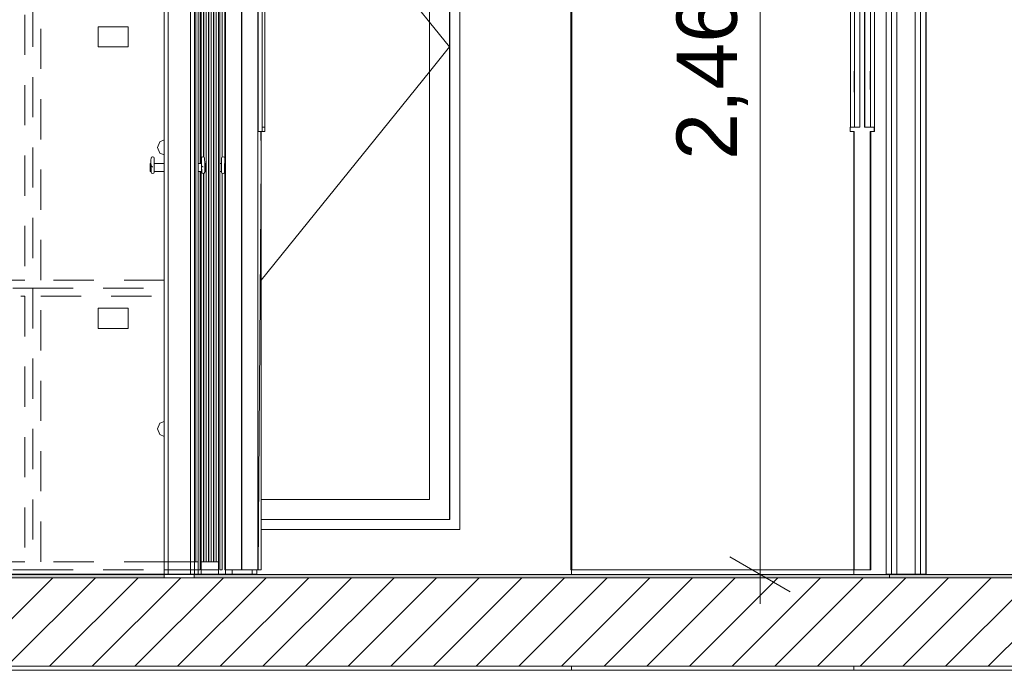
# Model space of a CAD drawing. Header units: millimetres. Extents: x 3311 to 117041, y -19950 to 21829.
# Tile 41 of 68: x 28477 to 30925, y 9980 to 11598. Entities that reach past the tile are written whole.
import ezdxf

# ---------------------------------------------------------------- set-up
doc = ezdxf.new("R2010")
doc.units = ezdxf.units.MM
doc.header["$MEASUREMENT"] = 0
doc.linetypes.add('! STR Pointille', pattern=[175, 100, -75])
for name, color, linetype in [('01-STR_Dalles.ARCHI', 7, 'Continuous'), ('01-STR_Murs.ARCHI', 7, 'Continuous'), ('01-STR_Poutres_Poteaux.ARCHI', 7, 'Continuous'), ('02-CCO_Montants cloisons démontables.ARCHI', 7, 'Continuous'), ('04-SOE_Cloisons .ARCHI', 7, 'Continuous'), ('04-SOE_Faux Plafond.ARCHI', 7, 'Continuous'), ('04-SOE_Revetement de sol.ARCHI', 7, 'Continuous'), ('05-INF _ COTATIONS.ARCHI', 7, 'Continuous'), ('06-REP _ EQUIP MOBI _ hors marché.ARCHI', 7, 'Continuous'), ('Fenêtres Archicad', 7, 'Continuous'), ('Portes Archicad', 7, 'Continuous')]:
    doc.layers.add(name, color=color, linetype=linetype)
doc.styles.add('STYLE_GENERE_1', font='arial.ttf')
doc.dimstyles.new('STYLE_GENERE__1', dxfattribs={"dimtxt": 150, "dimasz": 114, "dimexe": 0.18, "dimexo": 400, "dimgap": 0, "dimtad": 1, "dimlfac": 0.001, "dimzin": 0, "dimdsep": 46, "dimtxsty": 'STYLE_GENERE_1', "dimblk": 'ARROWHEAD_2', "dimblk1": 'ARROWHEAD_2', "dimblk2": 'ARROWHEAD_2', "dimcen": 0.09, "dimclrd": 8, "dimclre": 8, "dimclrt": 8, "dimazin": 0, "dimtfac": 1, "dimtdec": 4, "dimtmove": 0, "dimatfit": 3, "dimfxl": 0, "dimtolj": 1, "dimtzin": 0, "dimarcsym": 0})

# ---------------------------------------------------------------- blocks, each defined once
blk = doc.blocks.new('Élément de coupe_54_1')
at = {"layer": '01-STR_Dalles.ARCHI', "linetype": 'Continuous', "lineweight": 0, "true_color": 0x000000}
h = blk.add_hatch(dxfattribs=at)
h.set_pattern_fill('Hachure_simple_0001', color=18, style=0, pattern_type=2)
h.set_pattern_definition([(45, (0, 0), (-53.03301, 53.03301), [])])
h.paths.add_polyline_path([(19187.4, 9990), (33360.8, 9990), (33360.8, 10210), (19187.4, 10210)])
at = {"layer": '01-STR_Dalles.ARCHI', "color": 7, "linetype": 'Continuous', "lineweight": 5}
for p, q in [((28911.5, 10210), (28836.8, 10210)), ((30639.9, 10210), (28911.5, 10210)), ((33255.6, 9990), (19358.9, 9990))]:
    blk.add_line(p, q, dxfattribs=at)
at = {"layer": '01-STR_Dalles.ARCHI', "color": 7, "linetype": 'Continuous', "lineweight": 5, "flags": 128}
blk.add_lwpolyline([(28836.8, 10210), (25480, 10210), (25467, 10210), (25454, 10210), (25408, 10210), (25395, 10210), (25382, 10210)], dxfattribs=at)
blk = doc.blocks.new('Élément de coupe_67_1')
at = {"layer": '01-STR_Poutres_Poteaux.ARCHI', "color": 7, "linetype": 'Continuous', "lineweight": 5}
for q in [(30550.9, 11320), (30551.8, 10230)]:
    blk.add_line((30550.9, 10230), q, dxfattribs=at)
blk = doc.blocks.new('Élément de coupe_147_1')
at = {"layer": '01-STR_Murs.ARCHI', "color": 7, "linetype": 'Continuous', "lineweight": 5}
for p, q in [((29847.6, 12290), (29847.6, 10230)), ((29849.8, 10230), (29849.8, 12290)), ((29847.6, 10230), (29848.6, 10230)), ((29869.8, 10230), (29849.8, 10230))]:
    blk.add_line(p, q, dxfattribs=at)
blk = doc.blocks.new('Élément de coupe_148_1')
at = {"layer": 'Portes Archicad', "color": 7, "linetype": 'Continuous', "lineweight": 5}
for p, q in [((29848.6, 12290), (29848.6, 10230)), ((29848.6, 10230), (29848.6, 12290)), ((29849.5, 10230), (29849.5, 12290)), ((29849.6, 12290), (29849.6, 10230)), ((29849.2, 10230), (29848.6, 10230))]:
    blk.add_line(p, q, dxfattribs=at)
blk = doc.blocks.new('Élément de coupe_150_1')
at = {"layer": 'Fenêtres Archicad', "color": 7, "linetype": 'Continuous', "lineweight": 5}
for p, q in [((29496.2, 10405), (29496.2, 12290)), ((29546.2, 12290), (29546.2, 10405)), ((29546.5, 12290), (29546.5, 10380)), ((29571.5, 12290), (29571.5, 10380)), ((29086.7, 12098.3), (29496.2, 11591.8)), ((29496.2, 11591.8), (29546.2, 11530)), ((29496.2, 11468.2), (29546.2, 11530)), ((29077.5, 10950.2), (29496.2, 11468.2)), ((29077.5, 10405), (29496.2, 10405)), ((29546.2, 10405), (29546.2, 10355)), ((29546.5, 10380), (29546.5, 10355)), ((29571.5, 10380), (29571.5, 10330)), ((29546.2, 10355), (29077.5, 10355)), ((29546.5, 10355), (29546.2, 10355)), ((29571.5, 10330), (29077.5, 10330))]:
    blk.add_line(p, q, dxfattribs=at)
blk = doc.blocks.new('Élément de coupe_151_1')
at = {"layer": '01-STR_Murs.ARCHI', "color": 7, "linetype": 'Continuous', "lineweight": 5}
blk.add_line((29869.8, 10230), (30550.9, 10230), dxfattribs=at)
blk = doc.blocks.new('Élément de coupe_152_1')
at = {"layer": '04-SOE_Cloisons .ARCHI', "color": 7, "linetype": 'Continuous', "lineweight": 5}
for q in [(29005.2, 10219), (29055.2, 10230)]:
    blk.add_line((29055.2, 10219), q, dxfattribs=at)
blk = doc.blocks.new('Élément de coupe_198_1')
at = {"layer": 'Portes Archicad', "color": 7, "linetype": 'Continuous', "lineweight": 5}
for p, q in [((30542.6, 11330), (30542.6, 12180)), ((30552.6, 11330), (30552.6, 12180)), ((30565.8, 12180), (30565.8, 11330)), ((30577.8, 12180), (30577.8, 11330)), ((30578.6, 12180), (30578.6, 11330)), ((30592.6, 11330), (30592.6, 12180)), ((30602.6, 11330), (30602.6, 12180)), ((30602.7, 12190), (30602.7, 11320)), ((30551.7, 11469.6), (30552.5, 11363.3)), ((30591.9, 11469.3), (30592.6, 11376.8)), ((30592.6, 11376.8), (30592.7, 11363.3)), ((30541.8, 11330), (30541.8, 11320)), ((30551.8, 11320), (30541.8, 11320)), ((30551.8, 11320), (30551.8, 10230)), ((30591.8, 11320), (30591.8, 10230)), ((30601.8, 11320), (30591.8, 11320)), ((30593, 11320), (30593.4, 11273.4)), ((30593.4, 11320), (30593.4, 10230)), ((30601.8, 11330), (30602.6, 11330)), ((30601.8, 11330), (30601.8, 11320)), ((30602.7, 11320), (30601.8, 11320)), ((30593.4, 11273.4), (30593.5, 11260)), ((30591.9, 11050.7), (30593.4, 11246.6)), ((30593.4, 11246.6), (30593.5, 11260)), ((30551.7, 11050.4), (30551.8, 11063.9)), ((30591.8, 10230), (30551.8, 10230)), ((30593.4, 10230), (30591.8, 10230))]:
    blk.add_line(p, q, dxfattribs=at)
at = {"layer": 'Portes Archicad', "color": 7, "linetype": 'Continuous', "lineweight": 5, "flags": 128}
for points in [[(30565.8, 11330), (30551.8, 11330), (30541.8, 11330)], [(30601.8, 11330), (30591.8, 11330), (30577.8, 11330)]]:
    blk.add_lwpolyline(points, dxfattribs=at)
blk = doc.blocks.new('Élément de coupe_207_1')
at = {"layer": '04-SOE_Faux Plafond.ARCHI', "color": 7, "linetype": 'Continuous', "lineweight": 5}
blk.add_line((33255.6, 9980), (27237.7, 9980), dxfattribs=at)
blk = doc.blocks.new('Élément de coupe_222_1')
at = {"layer": '04-SOE_Revetement de sol.ARCHI', "linetype": 'Continuous', "lineweight": 0, "true_color": 0x3f3f3f}
blk.add_hatch(color=250, dxfattribs=at).paths.add_polyline_path([(25480, 10218.6), (25480, 10210), (28836.8, 10210), (28836.8, 10218.6)])
at = {"layer": '04-SOE_Revetement de sol.ARCHI', "color": 7, "linetype": 'Continuous', "lineweight": 5}
for q in [(25480, 10218.6), (28911.5, 10218.6), (28836.8, 10210)]:
    blk.add_line((28836.8, 10218.6), q, dxfattribs=at)
blk = doc.blocks.new('Élément de coupe_224_1')
at = {"layer": '01-STR_Poutres_Poteaux.ARCHI', "color": 7, "linetype": 'Continuous', "lineweight": 5}
for p, q in [((30550.9, 10218.6), (30550.9, 10230)), ((30950.9, 10218.6), (30950.9, 10230)), ((30953.4, 10218.6), (30953.4, 10230)), ((30550.9, 9980), (30550.9, 9990)), ((30950.9, 9980), (30950.9, 9990)), ((30953.4, 9980), (30953.4, 9990))]:
    blk.add_line(p, q, dxfattribs=at)
blk = doc.blocks.new('Élément de coupe_225_1')
at = {"layer": '04-SOE_Revetement de sol.ARCHI', "linetype": 'Continuous', "lineweight": 0, "true_color": 0x3f3f3f}
blk.add_hatch(color=250, dxfattribs=at).paths.add_polyline_path([(33255.6, 10218.6), (28911.5, 10218.6), (28911.5, 10210), (33255.6, 10210)])
at = {"layer": '04-SOE_Revetement de sol.ARCHI', "color": 7, "linetype": 'Continuous', "lineweight": 5}
for p, q in [((28911.5, 10218.6), (28911.5, 10210)), ((30639.9, 10218.6), (28911.5, 10218.6)), ((33228.9, 10210), (30639.9, 10210))]:
    blk.add_line(p, q, dxfattribs=at)
blk = doc.blocks.new('Élément de coupe_251_1')
at = {"layer": '01-STR_Murs.ARCHI', "color": 7, "linetype": 'Continuous', "lineweight": 5}
for p, q in [((29849.2, 10230), (29849.8, 10230)), ((29849.2, 10230), (29849.2, 10218.6)), ((29849.2, 9990), (29849.2, 9980))]:
    blk.add_line(p, q, dxfattribs=at)
blk = doc.blocks.new('Élément de coupe_262_1')
at = {"layer": '04-SOE_Cloisons .ARCHI', "color": 7, "linetype": 'Continuous', "lineweight": 5}
for p, q in [((30644.8, 13269), (30644.8, 10219)), ((30657.8, 13269), (30657.8, 10219)), ((30703.8, 13269), (30703.8, 10219)), ((30716.8, 13269), (30716.8, 10219)), ((30631.8, 12680), (30631.8, 10219)), ((30729.8, 12680), (30729.8, 10219)), ((30731.4, 10219), (30731.4, 12680)), ((30731.4, 10219), (30729.8, 10219))]:
    blk.add_line(p, q, dxfattribs=at)
at = {"layer": '04-SOE_Cloisons .ARCHI', "color": 7, "linetype": 'Continuous', "lineweight": 5, "flags": 128}
blk.add_lwpolyline([(30729.8, 10219), (30716.8, 10219), (30703.8, 10219), (30657.8, 10219), (30644.8, 10219), (30631.8, 10219)], dxfattribs=at)
blk = doc.blocks.new('Élément de coupe_312_1')
at = {"layer": '04-SOE_Cloisons .ARCHI', "color": 7, "linetype": 'Continuous', "lineweight": 5}
for p, q in [((28989, 10230), (28988.8, 10230)), ((28989, 10219), (28988.8, 10219)), ((28989, 10230), (28989, 10219)), ((29005.2, 10219), (28989, 10219)), ((29005.2, 10219), (29005.2, 10230))]:
    blk.add_line(p, q, dxfattribs=at)
blk = doc.blocks.new('Élément de coupe_341_1')
at = {"layer": '02-CCO_Montants cloisons démontables.ARCHI', "color": 7, "linetype": 'Continuous', "lineweight": 5}
for p, q in [((28934.8, 10250), (28940.9, 10250)), ((28934.7, 10230), (28940.9, 10230))]:
    blk.add_line(p, q, dxfattribs=at)
blk = doc.blocks.new('Élément de coupe_356_1')
at = {"layer": '02-CCO_Montants cloisons démontables.ARCHI', "color": 7, "linetype": 'Continuous', "lineweight": 5}
for p, q in [((28941, 10250), (28947.1, 10250)), ((28940.9, 10230), (28947.1, 10230))]:
    blk.add_line(p, q, dxfattribs=at)
blk = doc.blocks.new('Élément de coupe_357_1')
at = {"layer": '02-CCO_Montants cloisons démontables.ARCHI', "color": 7, "linetype": 'Continuous', "lineweight": 5}
for p, q in [((28947.2, 10250), (28953.3, 10250)), ((28947.1, 10230), (28953.3, 10230))]:
    blk.add_line(p, q, dxfattribs=at)
blk = doc.blocks.new('Élément de coupe_358_1')
at = {"layer": '02-CCO_Montants cloisons démontables.ARCHI', "color": 7, "linetype": 'Continuous', "lineweight": 5}
for p, q in [((28953.4, 10250), (28959.5, 10250)), ((28953.3, 10230), (28959.5, 10230))]:
    blk.add_line(p, q, dxfattribs=at)
blk = doc.blocks.new('Élément de coupe_388_1')
at = {"layer": '02-CCO_Montants cloisons démontables.ARCHI', "color": 7, "linetype": 'Continuous', "lineweight": 5}
for p, q in [((28934.7, 11256.5), (28934.7, 12310)), ((28934.8, 11256.4), (28934.8, 12310)), ((28934.7, 10250), (28934.7, 11215.4)), ((28934.8, 10250), (28934.8, 11215.4)), ((28934.7, 10250), (28934.8, 10250))]:
    blk.add_line(p, q, dxfattribs=at)
blk = doc.blocks.new('Élément de coupe_389_1')
at = {"layer": '02-CCO_Montants cloisons démontables.ARCHI', "color": 7, "linetype": 'Continuous', "lineweight": 5}
for p, q in [((28940.9, 10250), (28940.9, 12310)), ((28941, 10250), (28941, 12310)), ((28940.9, 10250), (28941, 10250))]:
    blk.add_line(p, q, dxfattribs=at)
blk = doc.blocks.new('Élément de coupe_390_1')
at = {"layer": '02-CCO_Montants cloisons démontables.ARCHI', "color": 7, "linetype": 'Continuous', "lineweight": 5}
for p, q in [((28947.1, 10250), (28947.1, 12310)), ((28947.2, 10250), (28947.2, 12310)), ((28947.1, 10250), (28947.2, 10250))]:
    blk.add_line(p, q, dxfattribs=at)
blk = doc.blocks.new('Élément de coupe_391_1')
at = {"layer": '02-CCO_Montants cloisons démontables.ARCHI', "color": 7, "linetype": 'Continuous', "lineweight": 5}
for p, q in [((28953.3, 10250), (28953.3, 12310)), ((28953.4, 10250), (28953.4, 12310)), ((28953.3, 10250), (28953.4, 10250))]:
    blk.add_line(p, q, dxfattribs=at)
blk = doc.blocks.new('Élément de coupe_392_1')
at = {"layer": '02-CCO_Montants cloisons démontables.ARCHI', "color": 7, "linetype": 'Continuous', "lineweight": 5}
for p, q in [((28959.5, 10250), (28959.5, 12310)), ((28959.6, 10250), (28959.6, 12310)), ((28959.5, 10250), (28959.6, 10250))]:
    blk.add_line(p, q, dxfattribs=at)
blk = doc.blocks.new('Élément de coupe_408_1')
at = {"layer": '02-CCO_Montants cloisons démontables.ARCHI', "color": 7, "linetype": 'Continuous', "lineweight": 5}
for p, q in [((28965.7, 10250), (28965.7, 12310)), ((28965.8, 10250), (28965.8, 12310)), ((28965.7, 10250), (28965.8, 10250))]:
    blk.add_line(p, q, dxfattribs=at)
blk = doc.blocks.new('Élément de coupe_409_1')
at = {"layer": '02-CCO_Montants cloisons démontables.ARCHI', "color": 7, "linetype": 'Continuous', "lineweight": 5}
for p, q in [((28959.6, 10250), (28965.7, 10250)), ((28959.5, 10230), (28965.7, 10230))]:
    blk.add_line(p, q, dxfattribs=at)
blk = doc.blocks.new('Élément de coupe_422_1')
at = {"layer": 'Fenêtres Archicad', "color": 7, "linetype": 'Continuous', "lineweight": 5}
for p, q in [((28987.5, 11240), (28987.5, 12330)), ((28988.8, 12330), (28988.8, 11240)), ((28987.5, 10230), (28987.5, 11220)), ((28988.8, 11220), (28988.8, 10230)), ((28988.8, 10230), (28987.5, 10230))]:
    blk.add_line(p, q, dxfattribs=at)
blk = doc.blocks.new('Élément de coupe_423_1')
at = {"layer": 'Portes Archicad', "color": 7, "linetype": 'Continuous', "lineweight": 5}
for p, q in [((28989, 12290), (28989, 11240)), ((29029, 10230), (29029, 12290)), ((29029.8, 10230), (29029.8, 12290)), ((29069.8, 10230), (29069.8, 12290)), ((29070.5, 11320), (29070.5, 12190)), ((29080.5, 11320), (29080.5, 12190)), ((29080.5, 12180), (29080.5, 11330)), ((29086.7, 12190), (29086.7, 11320)), ((29086.7, 11330), (29086.7, 12180)), ((29070.5, 11320), (29080.5, 11320)), ((29077.1, 11320), (29077.5, 11273.4)), ((29077.5, 11320), (29077.5, 10230)), ((29080.5, 11330), (29086.7, 11330)), ((29086.7, 11320), (29080.5, 11320)), ((29077.5, 11273.4), (29077.6, 11260)), ((29069.9, 10230), (29077.5, 11246.6)), ((29077.5, 11246.6), (29077.6, 11260)), ((28989, 11220), (28989, 10230)), ((29029.7, 10230), (29029.8, 10243.4)), ((28989, 10230), (29029, 10230)), ((29029.8, 10230), (29029, 10230)), ((29029.8, 10230), (29069.8, 10230)), ((29077.5, 10230), (29069.8, 10230))]:
    blk.add_line(p, q, dxfattribs=at)
blk = doc.blocks.new('Élément de coupe_457_1')
at = {"layer": '02-CCO_Montants cloisons démontables.ARCHI', "color": 7, "linetype": 'Continuous', "lineweight": 5}
for p, q in [((28965.8, 10250), (28971.8, 10250)), ((28965.7, 10230), (28972, 10230))]:
    blk.add_line(p, q, dxfattribs=at)
blk = doc.blocks.new('Élément de coupe_464_1')
at = {"layer": 'Portes Archicad', "color": 7, "linetype": 'Continuous', "lineweight": 5}
for p, q in [((28920.8, 10230), (28920.8, 12290)), ((28921, 12290), (28921, 10230)), ((28926, 11240), (28926, 12290)), ((28926.2, 12290), (28926.2, 11240)), ((28801.8, 11238.1), (28801.8, 11240)), ((28801.8, 11233.1), (28801.8, 11238.1)), ((28801.9, 11240), (28803.7, 11240)), ((28803.7, 11248.9), (28803.8, 11252.1)), ((28803.7, 11244.5), (28803.7, 11248.9)), ((28803.7, 11240.1), (28803.7, 11244.5)), ((28803.8, 11236.9), (28803.7, 11240.1)), ((28804.9, 11255.9), (28803.8, 11253.2)), ((28803.8, 11252.1), (28803.8, 11253.2)), ((28803.8, 11235.8), (28803.8, 11236.9)), ((28807.5, 11257), (28804.9, 11255.9)), ((28807.5, 11257), (28808, 11257)), ((28810.6, 11255.9), (28808, 11257)), ((28811.7, 11253.2), (28810.6, 11255.9)), ((28811.7, 11253.2), (28811.9, 11239.7)), ((28811.9, 11238.7), (28811.8, 11240)), ((28811.8, 11240), (28811.8, 11238.1)), ((28811.8, 11238.1), (28811.8, 11233.1)), ((28811.9, 11238.1), (28812, 11240)), ((28811.9, 11239.7), (28811.9, 11238.7)), ((28811.9, 11233.1), (28811.9, 11238.1)), ((28812.1, 11240), (28836.7, 11240)), ((28929.2, 11240), (28921, 11240)), ((28929.2, 11252.1), (28929.3, 11253.2)), ((28929.2, 11248.9), (28929.2, 11252.1)), ((28929.2, 11244.5), (28929.2, 11248.9)), ((28929.2, 11240.1), (28929.2, 11244.5)), ((28929.2, 11236.9), (28929.2, 11240.1)), ((28929.3, 11235.8), (28929.2, 11236.9)), ((28929.3, 11253.2), (28930.3, 11255.9)), ((28930.3, 11255.9), (28933, 11257)), ((28933, 11257), (28933.5, 11257)), ((28933.5, 11257), (28936.1, 11255.9)), ((28936.1, 11255.9), (28937.2, 11253.2)), ((28937.2, 11253.2), (28937.3, 11239.7)), ((28937.3, 11238.7), (28937.3, 11240)), ((28937.3, 11240), (28937.3, 11238.1)), ((28937.3, 11239.7), (28937.3, 11238.7)), ((28937.3, 11238.1), (28937.3, 11233.1)), ((28937.4, 11238.1), (28937.5, 11240)), ((28937.4, 11233.1), (28937.4, 11238.1)), ((28939.7, 11240), (28937.6, 11240)), ((28939.8, 11240), (28939.9, 11238.1)), ((28939.8, 11238.1), (28939.8, 11240)), ((28939.8, 11233.1), (28939.8, 11238.1)), ((28939.9, 11238.1), (28939.9, 11233.1)), ((28801.8, 11226.9), (28801.8, 11233.1)), ((28801.8, 11221.9), (28801.8, 11226.9)), ((28801.8, 11220), (28801.8, 11221.9)), ((28801.9, 11220), (28804.1, 11220)), ((28804.9, 11233.1), (28803.8, 11235.8)), ((28804.1, 11233.1), (28804.1, 11234.9)), ((28804.1, 11226.9), (28804.1, 11233.1)), ((28804.1, 11232.7), (28804.1, 11233.1)), ((28804.1, 11226.9), (28804.1, 11227.3)), ((28804.1, 11221.9), (28804.1, 11226.9)), ((28804.2, 11221.2), (28804.1, 11222.9)), ((28804.2, 11220), (28804.1, 11221.9)), ((28804.3, 11229.3), (28804.2, 11234.7)), ((28804.2, 11221.2), (28804.2, 11220)), ((28804.3, 11223.8), (28804.3, 11229.3)), ((28804.3, 11220), (28804.3, 11223.8)), ((28804.3, 11218.8), (28804.3, 11220)), ((28805.4, 11216), (28804.3, 11218.8)), ((28807.5, 11232), (28804.9, 11233.1)), ((28808.1, 11214.9), (28805.4, 11216)), ((28808, 11232), (28807.5, 11232)), ((28810.7, 11216), (28808.1, 11214.9)), ((28811.8, 11218.8), (28810.7, 11216)), ((28811.8, 11233.1), (28811.8, 11226.9)), ((28811.8, 11226.9), (28811.8, 11221.9)), ((28811.8, 11221.9), (28811.8, 11220)), ((28811.8, 11220), (28811.9, 11221.2)), ((28811.9, 11220.4), (28811.8, 11218.8)), ((28811.9, 11226.9), (28811.9, 11233.1)), ((28811.9, 11221.9), (28811.9, 11226.9)), ((28812, 11220), (28811.9, 11221.9)), ((28811.9, 11221.2), (28811.9, 11220.4)), ((28812.1, 11220), (28836.7, 11220)), ((28929.6, 11220), (28921, 11220)), ((28926, 10230), (28926, 11220)), ((28926.2, 11220), (28926.2, 10230)), ((28929.3, 11235.8), (28930.3, 11233.1)), ((28929.6, 11233.1), (28929.6, 11234.8)), ((28929.6, 11232.7), (28929.6, 11233.1)), ((28929.6, 11226.9), (28929.6, 11233.1)), ((28929.6, 11226.9), (28929.6, 11227.3)), ((28929.6, 11221.9), (28929.6, 11226.9)), ((28929.7, 11221.2), (28929.6, 11222.9)), ((28929.7, 11220), (28929.6, 11221.9)), ((28929.7, 11229.3), (28929.7, 11234.7)), ((28929.8, 11223.8), (28929.7, 11229.3)), ((28929.7, 11221.2), (28929.7, 11220)), ((28929.8, 11220), (28929.8, 11223.8)), ((28929.8, 11218.8), (28929.8, 11220)), ((28929.8, 11218.8), (28930.9, 11216)), ((28930.3, 11233.1), (28933, 11232)), ((28930.9, 11216), (28933.6, 11214.9)), ((28933.4, 11232), (28933, 11232)), ((28933.6, 11214.9), (28936.2, 11216)), ((28936.2, 11216), (28937.3, 11218.8)), ((28937.3, 11233.1), (28937.3, 11226.9)), ((28937.3, 11226.9), (28937.3, 11221.9)), ((28937.3, 11221.9), (28937.3, 11220)), ((28937.3, 11221.2), (28937.3, 11220.4)), ((28937.3, 11220), (28937.3, 11221.2)), ((28937.3, 11220.4), (28937.3, 11218.8)), ((28937.4, 11226.9), (28937.4, 11233.1)), ((28937.4, 11221.9), (28937.4, 11226.9)), ((28937.5, 11220), (28937.4, 11221.9)), ((28939.7, 11220), (28937.6, 11220)), ((28939.8, 11226.9), (28939.8, 11233.1)), ((28939.8, 11221.9), (28939.8, 11226.9)), ((28939.9, 11221.9), (28939.8, 11220)), ((28939.8, 11220), (28939.8, 11221.9)), ((28939.9, 11233.1), (28939.9, 11226.9)), ((28939.9, 11226.9), (28939.9, 11221.9)), ((28921, 10230), (28920.8, 10230)), ((28926, 10230), (28921, 10230)), ((28926.2, 10230), (28926, 10230))]:
    blk.add_line(p, q, dxfattribs=at)
blk = doc.blocks.new('Élément de coupe_465_1')
at = {"layer": '04-SOE_Cloisons .ARCHI', "color": 7, "linetype": 'Continuous', "lineweight": 5}
for p, q in [((28928.5, 11240), (28928.5, 12319)), ((28928.5, 10219), (28920.8, 10219)), ((28928.5, 10219), (28928.5, 10230))]:
    blk.add_line(p, q, dxfattribs=at)
blk = doc.blocks.new('Élément de coupe_466_1')
at = {"layer": '04-SOE_Cloisons .ARCHI', "color": 7, "linetype": 'Continuous', "lineweight": 5}
for q in [(28928.5, 10219), (28972, 10230)]:
    blk.add_line((28972, 10219), q, dxfattribs=at)
blk = doc.blocks.new('Élément de coupe_484_1')
at = {"layer": '02-CCO_Montants cloisons démontables.ARCHI', "color": 7, "linetype": 'Continuous', "lineweight": 5}
for p, q in [((28972, 10230), (28972, 12330)), ((28971.8, 10250), (28971.8, 12310))]:
    blk.add_line(p, q, dxfattribs=at)
blk = doc.blocks.new('Élément de coupe_485_1')
at = {"layer": '02-CCO_Montants cloisons démontables.ARCHI', "color": 7, "linetype": 'Continuous', "lineweight": 5}
for p, q in [((28928.7, 10250), (28934.7, 10250)), ((28928.5, 10230), (28934.7, 10230))]:
    blk.add_line(p, q, dxfattribs=at)
blk = doc.blocks.new('Élément de coupe_490_1')
at = {"layer": '02-CCO_Montants cloisons démontables.ARCHI', "color": 7, "linetype": 'Continuous', "lineweight": 5}
for p, q in [((28911.7, 10250), (28836.7, 10250)), ((28911.7, 10250), (28915.4, 10250)), ((28911.7, 10230), (28836.7, 10230)), ((28911.7, 10230), (28915.4, 10230))]:
    blk.add_line(p, q, dxfattribs=at)
blk = doc.blocks.new('Élément de coupe_491_1')
at = {"layer": '02-CCO_Montants cloisons démontables.ARCHI', "color": 7, "linetype": 'Continuous', "lineweight": 5}
for p, q in [((28928.5, 11240), (28928.5, 12330)), ((28928.7, 11240), (28928.7, 12310)), ((28928.5, 10230), (28928.5, 11220)), ((28928.7, 10250), (28928.7, 11220))]:
    blk.add_line(p, q, dxfattribs=at)
blk = doc.blocks.new('Élément de coupe_492_1')
at = {"layer": '02-CCO_Montants cloisons démontables.ARCHI', "color": 7, "linetype": 'Continuous', "lineweight": 5}
for p, q in [((28915.5, 10250), (28920.7, 10250)), ((28915.4, 10230), (28920.8, 10230))]:
    blk.add_line(p, q, dxfattribs=at)
blk = doc.blocks.new('Élément de coupe_501_1')
at = {"layer": '06-REP _ EQUIP MOBI _ hors marché.ARCHI', "color": 252, "linetype": '! STR Pointille', "lineweight": 5}
for p, q in [((28509.9, 11630), (28509.9, 10930)), ((28489.8, 11610), (28489.8, 10950)), ((28489.9, 11610), (28489.9, 10950)), ((28529.8, 10950), (28529.8, 11610)), ((28747.3, 11580), (28672.3, 11580)), ((28672.3, 11530), (28672.3, 11580)), ((28747.3, 11530), (28747.3, 11580)), ((28747.3, 11530), (28747.3, 11580)), ((28747.3, 11530), (28672.3, 11530)), ((28819.8, 11280), (28825.6, 11294.1)), ((28825.6, 11294.1), (28836.7, 11298.7)), ((28825.6, 11265.9), (28819.8, 11280)), ((28836.7, 11261.3), (28825.6, 11265.9)), ((28489.8, 10950), (28129.8, 10950)), ((28836.7, 10950), (28529.8, 10950)), ((28109.9, 10930), (28509.9, 10930)), ((28509.9, 10930), (28509.9, 10230)), ((28509.9, 10930), (28836.7, 10930)), ((28129.8, 10910), (28489.8, 10910)), ((28489.8, 10910), (28489.8, 10250)), ((28489.9, 10910), (28489.9, 10250)), ((28529.8, 10250), (28529.8, 10910)), ((28529.8, 10910), (28836.7, 10910)), ((28747.3, 10880), (28672.3, 10880)), ((28672.3, 10830), (28672.3, 10880)), ((28747.3, 10830), (28747.3, 10880)), ((28747.3, 10830), (28747.3, 10880)), ((28747.3, 10830), (28672.3, 10830)), ((28819.8, 10580), (28825.6, 10594.1)), ((28825.6, 10565.9), (28819.8, 10580)), ((28825.6, 10594.1), (28836.7, 10598.7)), ((28836.7, 10561.3), (28825.6, 10565.9)), ((28489.8, 10250), (28129.8, 10250)), ((28836.7, 10250), (28529.8, 10250)), ((28109.9, 10230), (28509.9, 10230)), ((28509.9, 10230), (28836.7, 10230))]:
    blk.add_line(p, q, dxfattribs=at)
blk = doc.blocks.new('Élément de coupe_503_1')
at = {"layer": '04-SOE_Cloisons .ARCHI', "color": 7, "linetype": 'Continuous', "lineweight": 5}
for p, q in [((28846.7, 12319), (28846.7, 10219)), ((28901.7, 12319), (28901.7, 10219)), ((28836.7, 12310), (28836.7, 10250)), ((28911.7, 12310), (28911.7, 10250)), ((28836.7, 10250), (28836.7, 10230)), ((28911.7, 10250), (28911.7, 10230)), ((28836.7, 10230), (28836.7, 10219)), ((28911.7, 10230), (28911.7, 10219)), ((28920.8, 10219), (28911.7, 10219)), ((28920.8, 10230), (28920.8, 10219))]:
    blk.add_line(p, q, dxfattribs=at)
at = {"layer": '04-SOE_Cloisons .ARCHI', "color": 7, "linetype": 'Continuous', "lineweight": 5, "flags": 128}
blk.add_lwpolyline([(28911.7, 10219), (28901.7, 10219), (28846.7, 10219), (28836.7, 10219)], dxfattribs=at)
blk = doc.blocks.new('Élément de coupe_504_1')
at = {"layer": '02-CCO_Montants cloisons démontables.ARCHI', "color": 7, "linetype": 'Continuous', "lineweight": 5}
for p, q in [((28915.4, 10250), (28915.4, 12310)), ((28915.5, 10250), (28915.5, 12310)), ((28915.4, 10250), (28915.5, 10250))]:
    blk.add_line(p, q, dxfattribs=at)
blk = doc.blocks.new('Élément de coupe_505_1')
at = {"layer": '02-CCO_Montants cloisons démontables.ARCHI', "color": 7, "linetype": 'Continuous', "lineweight": 5}
blk.add_line((28920.7, 10250), (28920.7, 12310), dxfattribs=at)
blk = doc.blocks.new('Élément de coupe_506_1')
at = {"layer": 'Portes Archicad', "color": 7, "linetype": 'Continuous', "lineweight": 5}
for p, q in [((28974.7, 12290), (28974.7, 10230)), ((28974.9, 10230), (28974.9, 12290)), ((28980.8, 12290), (28980.8, 11256.1)), ((28981.1, 11256.2), (28981.1, 12290)), ((28978.9, 11240), (28974.9, 11240)), ((28979, 11238.1), (28978.9, 11233.1)), ((28979, 11240), (28979, 11238.1)), ((28979, 11238.8), (28979, 11240)), ((28979, 11238.8), (28979, 11237.1)), ((28979.3, 11253.2), (28979.1, 11239.7)), ((28979.1, 11239.7), (28979.1, 11235.7)), ((28979.3, 11253.2), (28980.3, 11255.9)), ((28980.3, 11255.9), (28983, 11257)), ((28983.6, 11257), (28983, 11257)), ((28983.6, 11257), (28986.2, 11255.9)), ((28986.2, 11255.9), (28987.3, 11253.2)), ((28986.6, 11238.1), (28986.6, 11240)), ((28986.6, 11240), (28986.7, 11238.8)), ((28986.6, 11233.1), (28986.6, 11238.1)), ((28986.8, 11238.1), (28986.7, 11233.1)), ((28986.8, 11240), (28986.8, 11238.1)), ((28989.1, 11240), (28986.9, 11240)), ((28987.3, 11252.1), (28987.3, 11253.2)), ((28987.3, 11248.9), (28987.3, 11252.1)), ((28987.4, 11244.5), (28987.3, 11248.9)), ((28987.3, 11240.1), (28987.4, 11244.5)), ((28987.3, 11240), (28987.3, 11240.1)), ((28989.2, 11240), (28989.1, 11238.1)), ((28989.1, 11238.1), (28989.1, 11233.1)), ((28989.2, 11238.1), (28989.2, 11240)), ((28989.2, 11233.1), (28989.2, 11238.1)), ((28978.9, 11220), (28974.9, 11220)), ((28978.9, 11233.1), (28978.9, 11226.9)), ((28978.9, 11226.9), (28979, 11221.9)), ((28979, 11233.1), (28979, 11232.7)), ((28979, 11227.3), (28979, 11226.9)), ((28979, 11222.9), (28979, 11221.2)), ((28979, 11221.9), (28979, 11220)), ((28979, 11220), (28979, 11221.2)), ((28979.1, 11235.7), (28979.1, 11230.2)), ((28979.1, 11230.2), (28979.1, 11224.6)), ((28979.1, 11224.6), (28979.1, 11220.4)), ((28979.1, 11220.4), (28979.1, 11218.8)), ((28979.1, 11218.8), (28980.2, 11216)), ((28980.2, 11216), (28982.9, 11214.9)), ((28980.8, 11215.8), (28980.8, 10230)), ((28981.1, 10230), (28981.1, 11215.7)), ((28982.9, 11214.9), (28985.5, 11216)), ((28985.5, 11216), (28986.6, 11218.8)), ((28986.6, 11226.9), (28986.6, 11233.1)), ((28986.6, 11221.9), (28986.6, 11226.9)), ((28986.6, 11220), (28986.6, 11221.9)), ((28986.7, 11221.2), (28986.6, 11220)), ((28986.6, 11218.8), (28986.7, 11220)), ((28986.7, 11233.1), (28986.7, 11226.9)), ((28986.7, 11226.9), (28986.8, 11221.9)), ((28986.7, 11220), (28986.7, 11221.2)), ((28986.8, 11221.9), (28986.8, 11220)), ((28989.1, 11220), (28986.9, 11220)), ((28989.1, 11233.1), (28989.1, 11226.9)), ((28989.1, 11226.9), (28989.1, 11221.9)), ((28989.1, 11221.9), (28989.2, 11220)), ((28989.2, 11226.9), (28989.2, 11233.1)), ((28989.2, 11221.9), (28989.2, 11226.9)), ((28989.2, 11220), (28989.2, 11221.9)), ((28974.7, 10230), (28974.9, 10230)), ((28980.8, 10230), (28974.9, 10230)), ((28980.8, 10230), (28981.1, 10230))]:
    blk.add_line(p, q, dxfattribs=at)
blk = doc.blocks.new('Élément de coupe_507_1')
at = {"layer": '04-SOE_Cloisons .ARCHI', "color": 7, "linetype": 'Continuous', "lineweight": 5}
for p, q in [((28987.5, 11240), (28987.5, 12669)), ((28972, 12319), (28972, 10219)), ((28987.5, 10230), (28987.5, 11220)), ((28972, 10219), (28988.8, 10219)), ((28988.8, 10230), (28987.5, 10230)), ((28988.8, 10219), (28988.8, 10230))]:
    blk.add_line(p, q, dxfattribs=at)
blk = doc.blocks.new('Élément de coupe_552_1')
at = {"layer": '04-SOE_Revetement de sol.ARCHI', "color": 7, "linetype": 'Continuous', "lineweight": 5}
for p, q in [((30639.9, 10218.6), (30639.9, 10210)), ((33228.9, 10218.6), (30639.9, 10218.6))]:
    blk.add_line(p, q, dxfattribs=at)
blk = doc.blocks.new('Élément de coupe_566_1')
at = {"layer": '04-SOE_Cloisons .ARCHI', "color": 7, "linetype": 'Continuous', "lineweight": 5}
for p, q in [((27766.6, 10230), (27766.6, 10219)), ((27766.6, 10219), (28836.7, 10219)), ((29067.1, 10230), (29067.1, 10219))]:
    blk.add_line(p, q, dxfattribs=at)
blk = doc.blocks.new('Élément de coupe_571_1')
at = {"layer": '04-SOE_Cloisons .ARCHI', "color": 7, "linetype": 'Continuous', "lineweight": 5}
blk.add_line((29067, 10219), (29055.2, 10219), dxfattribs=at)
blk = doc.blocks.new('*D612')
at = {"layer": '05-INF _ COTATIONS.ARCHI', "color": 8, "linetype": 'Continuous', "lineweight": 5}
for p, q in [((25004.9, 12680), (25004.9, 12753.4)), ((25079.9, 12636.7), (24929.9, 12723.3)), ((25404.9, 12680), (24892.4, 12680)), ((25004.9, 10218.6), (25004.9, 12680)), ((24929.9, 10261.9), (25079.9, 10175.3)), ((25404.9, 10218.6), (24892.4, 10218.6)), ((25004.9, 10145.3), (25004.9, 10218.6))]:
    blk.add_line(p, q, dxfattribs=at)
at = {"layer": '05-INF _ COTATIONS.ARCHI', "color": 8, "lineweight": 5, "insert": (24974.9, 11249.1), "char_height": 150, "attachment_point": 7, "rotation": 90, "style": 'STYLE_GENERE_1'}
blk.add_mtext('\\A1;{\\pql;\\fArial|b0|i0|c0|p0;\\W1.000000;2,46}', dxfattribs=at)
blk = doc.blocks.new('ARROWHEAD_2')
at = {"color": 0, "linetype": 'Continuous', "lineweight": 0}
for p, q in [((-0.378, -0.655), (0.378, 0.655)), ((0, 0), (-1, 0))]:
    blk.add_line(p, q, dxfattribs=at)
blk = doc.blocks.new('*D613')
at = {"layer": '05-INF _ COTATIONS.ARCHI', "color": 8, "linetype": 'Continuous', "lineweight": 5}
for p, q in [((30318.2, 12680), (30318.2, 12753.4)), ((30393.2, 12636.7), (30243.2, 12723.3)), ((30430.7, 12680), (29918.2, 12680)), ((30318.2, 10218.6), (30318.2, 12680)), ((30243.2, 10261.9), (30393.2, 10175.3)), ((30718.2, 10218.6), (30205.7, 10218.6)), ((30318.2, 10145.3), (30318.2, 10218.6))]:
    blk.add_line(p, q, dxfattribs=at)
at = {"layer": '05-INF _ COTATIONS.ARCHI', "color": 8, "lineweight": 5, "insert": (30288.2, 11249.1), "char_height": 150, "attachment_point": 7, "rotation": 90, "style": 'STYLE_GENERE_1'}
blk.add_mtext('\\A1;{\\pql;\\fArial|b0|i0|c0|p0;\\W1.000000;2,46}', dxfattribs=at)

msp = doc.modelspace()

# ---------------------------------------------------------------- block references
at = {"layer": '01-STR_Dalles.ARCHI', "lineweight": 0}
msp.add_blockref('Élément de coupe_54_1', (0, 0), dxfattribs=at)
at = {"layer": '01-STR_Murs.ARCHI', "lineweight": 0}
for name in ['Élément de coupe_147_1', 'Élément de coupe_151_1', 'Élément de coupe_251_1']:
    msp.add_blockref(name, (0, 0), dxfattribs=at)
at = {"layer": '01-STR_Poutres_Poteaux.ARCHI', "lineweight": 0}
for name in ['Élément de coupe_67_1', 'Élément de coupe_224_1']:
    msp.add_blockref(name, (0, 0), dxfattribs=at)
at = {"layer": '02-CCO_Montants cloisons démontables.ARCHI', "lineweight": 0}
for name in ['Élément de coupe_491_1', 'Élément de coupe_484_1', 'Élément de coupe_504_1', 'Élément de coupe_505_1', 'Élément de coupe_388_1', 'Élément de coupe_389_1', 'Élément de coupe_390_1', 'Élément de coupe_391_1', 'Élément de coupe_392_1', 'Élément de coupe_408_1', 'Élément de coupe_490_1', 'Élément de coupe_492_1', 'Élément de coupe_485_1', 'Élément de coupe_341_1', 'Élément de coupe_356_1', 'Élément de coupe_357_1', 'Élément de coupe_358_1', 'Élément de coupe_409_1', 'Élément de coupe_457_1']:
    msp.add_blockref(name, (0, 0), dxfattribs=at)
at = {"layer": '04-SOE_Cloisons .ARCHI', "lineweight": 0}
for name in ['Élément de coupe_262_1', 'Élément de coupe_503_1', 'Élément de coupe_465_1', 'Élément de coupe_466_1', 'Élément de coupe_507_1', 'Élément de coupe_566_1', 'Élément de coupe_312_1', 'Élément de coupe_152_1', 'Élément de coupe_571_1']:
    msp.add_blockref(name, (0, 0), dxfattribs=at)
at = {"layer": '04-SOE_Faux Plafond.ARCHI', "lineweight": 0}
msp.add_blockref('Élément de coupe_207_1', (0, 0), dxfattribs=at)
at = {"layer": '04-SOE_Revetement de sol.ARCHI', "lineweight": 0}
for name in ['Élément de coupe_222_1', 'Élément de coupe_225_1', 'Élément de coupe_552_1']:
    msp.add_blockref(name, (0, 0), dxfattribs=at)
at = {"layer": '06-REP _ EQUIP MOBI _ hors marché.ARCHI', "lineweight": 0}
msp.add_blockref('Élément de coupe_501_1', (0, 0), dxfattribs=at)
at = {"layer": 'Fenêtres Archicad', "lineweight": 0}
for name in ['Élément de coupe_422_1', 'Élément de coupe_150_1']:
    msp.add_blockref(name, (0, 0), dxfattribs=at)
at = {"layer": 'Portes Archicad', "lineweight": 0}
for name in ['Élément de coupe_464_1', 'Élément de coupe_506_1', 'Élément de coupe_423_1', 'Élément de coupe_148_1', 'Élément de coupe_198_1']:
    msp.add_blockref(name, (0, 0), dxfattribs=at)

# ---------------------------------------------------------------- dimensions: what is measured, and where the dimension line sits
at = {"layer": '05-INF _ COTATIONS.ARCHI', "color": 8, "linetype": 'Continuous', "lineweight": 5}
for base, picture, middle in [((25004.861, 12680), '*D612', (24899.861, 11443.297)), ((30318.218, 12680), '*D613', (30213.218, 11443.297))]:
    dim = msp.add_linear_dim(base=base, p1=(31083.552, 10218.6), p2=(28487.783, 12680), angle=90, dimstyle='STYLE_GENERE__1', dxfattribs=at)
    dim.commit()
    dim.dimension.update_dxf_attribs({"geometry": picture, "text_midpoint": middle, "dimtype": 160, "text_rotation": 90})

doc.saveas('drawing.dxf')
